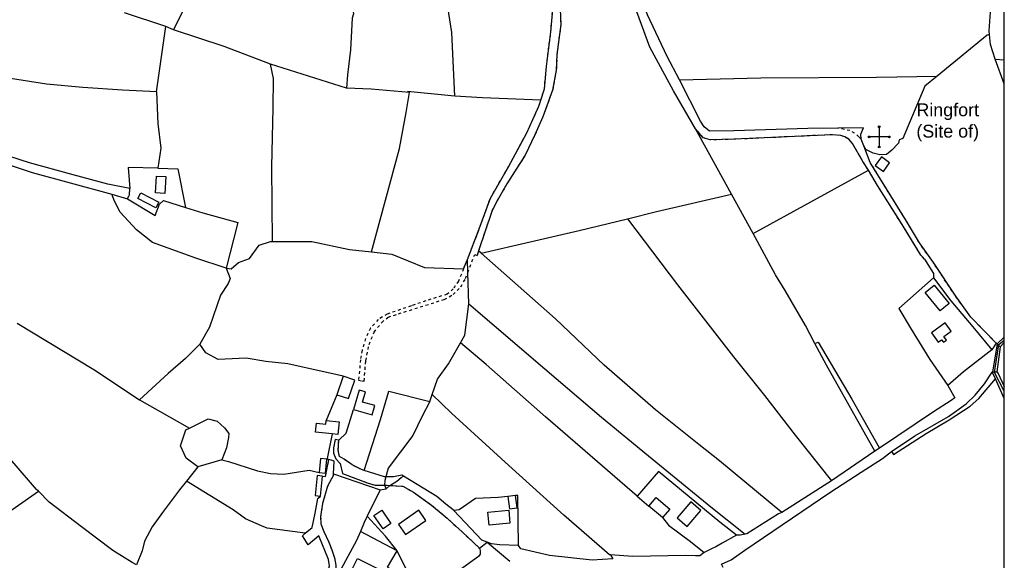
# Model space of a CAD drawing. Extents: x 119999 to 6050531, y -19778 to 3735158.
# Tile 65 of 66: x 3428548 to 4120000, y 2195552 to 2575300. Entities that reach past the tile are written whole.
import ezdxf

# ---------------------------------------------------------------- set-up
doc = ezdxf.new("R2010")
doc.units = 0
doc.header["$LTSCALE"] = 20
doc.linetypes.add('PECK', pattern=[0.2, 0.1, -0.1])
for name, color, linetype in [('90 - SITE GENERALLY', 2, 'Continuous'), ('BLD_OTL_S', 1, 'Continuous'), ('GEN_LIN_D', 3, 'Continuous'), ('GEN_PCK_D', 3, 'PECK'), ('LEGEND', 7, 'Continuous'), ('MNR_LN_DT', 3, 'Continuous'), ('OTHER_SYM', 6, 'Continuous'), ('ROADS', 7, 'Continuous'), ('ROADS_PCK', 7, 'PECK'), ('TOWNLAND', 7, 'Continuous'), ('WATER_FTR', 4, 'Continuous')]:
    doc.layers.add(name, color=color, linetype=linetype)
doc.styles.get("Standard").update_dxf_attribs({"font": 'arial.ttf', "height": 2})

# ---------------------------------------------------------------- blocks, each defined once
blk = doc.blocks.new('42', base_point=(146.676798, 309.253658))
for p, q in [((146.691962, 312.523596), (146.691962, 305.983721)), ((149.961902, 309.253658), (143.422025, 309.253658))]:
    blk.add_line(p, q)
for centre in [(146.686412, 312.818336), (143.127287, 309.248108), (150.25664, 309.259208), (146.697512, 305.688981)]:
    blk.add_circle(centre, 0.29479)
blk = doc.blocks.new('1586')
at = {"layer": 'BLD_OTL_S'}
for p, q in [((123535.62, 309017.95), (123531.25, 309004.87)), ((123519.7, 308933.56), (123521.28, 308947.76)), ((123656.81, 308934.12), (123651.37, 308933.47)), ((123759.93, 308918.55), (123750.38, 308926.67))]:
    blk.add_line(p, q, dxfattribs=at)
for points in [[(123909.3, 309165.85), (123915.07, 309161.64), (123919.48, 309167.7), (123913.71, 309171.9), (123909.3, 309165.85)], [(123404.52, 309158.44), (123411.08, 309158.17), (123410.59, 309146.3), (123404.03, 309146.58), (123404.52, 309158.44)], [(123393.67, 309146.76), (123406.19, 309140.21), (123404.1, 309136.21), (123391.58, 309142.76), (123393.67, 309146.76)], [(123955.06, 309063.82), (123944.48, 309076.65), (123950.72, 309081.8), (123961.3, 309068.97), (123955.06, 309063.82)], [(123958.5, 309055.33), (123948.85, 309048.41), (123953.62, 309041.77), (123956, 309043.48), (123957.27, 309041.71), (123959.39, 309043.23), (123957.51, 309045.86), (123962.65, 309049.56), (123958.5, 309055.33)], [(123531.25, 309004.87), (123539.5, 309002.11), (123543.88, 309015.19), (123535.62, 309017.95)], [(123542.97, 308994.38), (123556.01, 308990.72), (123557.88, 308997.34), (123549.35, 308999.74), (123551.35, 309006.86), (123546.83, 309008.13), (123542.97, 308994.38)], [(123528, 308977.31), (123516.28, 308978.57), (123516.96, 308984.99), (123523.61, 308984.28), (123523.88, 308986.85)], [(123523.88, 308986.85), (123532.84, 308985.89), (123531.88, 308976.9), (123528, 308977.31)], [(123518.85, 308950.31), (123523.29, 308949.88), (123524.23, 308959.53), (123519.79, 308959.96), (123518.85, 308950.31)], [(123521.28, 308947.76), (123517.53, 308948.18), (123515.95, 308933.98), (123519.7, 308933.56)], [(123651.37, 308933.47), (123652.41, 308924.71), (123657.85, 308925.36), (123656.81, 308934.12)], [(123750.38, 308926.67), (123755.46, 308932.64), (123765.01, 308924.52), (123759.93, 308918.55)], [(123779.85, 308929.6), (123770.21, 308918.41), (123777.35, 308912.26), (123786.99, 308923.44), (123779.85, 308929.6)], [(123562.76, 308923.78), (123569.24, 308914.42), (123563.72, 308910.59), (123557.24, 308919.96), (123562.76, 308923.78)], [(123588.79, 308923.7), (123574.52, 308913.79), (123579.48, 308906.65), (123593.75, 308916.56), (123588.79, 308923.7)], [(123637.26, 308922.43), (123651.98, 308923.83), (123652.86, 308914.7), (123638.13, 308913.29), (123637.26, 308922.43)], [(123545.67, 308889.86), (123561.25, 308882.11), (123556.57, 308872.72), (123541, 308880.47), (123545.67, 308889.86)]]:
    blk.add_lwpolyline(points, dxfattribs=at)
at = {"layer": 'GEN_LIN_D'}
for p, q in [((123416.56, 309261.2), (123431.84, 309291.53)), ((123411.21, 309263.58), (123382.21, 309273.02)), ((123404.73, 309217.59), (123411.21, 309263.58)), ((123416.56, 309261.2), (123411.21, 309263.58)), ((124000, 309223.18), (123993.48, 309240.49)), ((123993.48, 309240.49), (124000, 309240.12)), ((123538.03, 309220.09), (123484.77, 309236.95)), ((123808.35, 309145.84), (123783.25, 309191.61)), ((123901.25, 309179.78), (123899.51, 309184.4)), ((123823.54, 309118.19), (123904.53, 309162.51)), ((123373.16, 309145.85), (123384.14, 309142.36)), ((123823.54, 309118.19), (123808.35, 309145.84)), ((123620.27, 309093.26), (123622.97, 309099.92)), ((123630.79, 309105.9), (123629.86, 309102.58)), ((123632.66, 309104.26), (123630.79, 309105.9)), ((123624.03, 309068.75), (123623.29, 309090.69)), ((123997.15, 309038.56), (124000, 309041.64)), ((123991.99, 309020.86), (123994.69, 309020.86)), ((123960.28, 309011.32), (123965.36, 309002.65)), ((124000, 309002.31), (123993.7, 309015.95)), ((123531.25, 309004.87), (123523.88, 308986.85)), ((123596.46, 309000.21), (123598.18, 309005.01)), ((123392.69, 309001.21), (123427.73, 308981.49)), ((123908.97, 308965.14), (123878.7, 308944.43)), ((123912.3, 308967.36), (123908.97, 308965.14)), ((123450.56, 308959.12), (123433.56, 308954.1)), ((123527.17, 308958.94), (123525.76, 308959.35)), ((123433.56, 308954.1), (123425.64, 308944.08)), ((123528.99, 308948.36), (123529.03, 308949.39)), ((123529.03, 308949.39), (123561.71, 308938.02)), ((123878.7, 308944.43), (123843.73, 308922.12)), ((123561.71, 308938.02), (123552.65, 308919.48)), ((123742.11, 308933.71), (123750.38, 308926.67)), ((123573.69, 308895.26), (123547.83, 308908.8)), ((123583.48, 308875.39), (123573.69, 308895.26))]:
    blk.add_line(p, q, dxfattribs=at)
for points in [[(123715.85, 309350.41), (123695.15, 309340.84), (123694.56, 309320.48), (123692.88, 309313.11), (123690.37, 309301.47), (123688.71, 309291.7), (123688.1, 309275.62), (123688.51, 309264.85), (123685.85, 309243.78), (123685.4, 309232.87), (123682.79, 309218.82), (123675.94, 309200.15), (123670.37, 309187.41), (123663.44, 309173.12), (123650.71, 309152.92), (123642.81, 309139.35), (123640.05, 309133.65), (123630.79, 309105.9)], [(123783.25, 309191.61), (123767.69, 309218.22), (123751.12, 309249.07), (123737.65, 309285.54), (123729.83, 309309.88), (123715.85, 309350.41)], [(123614.12, 309214.67), (123611.95, 309259.21), (123609.16, 309277.02), (123603.67, 309321.12)], [(123520.48, 309314.11), (123536.43, 309288.6), (123539.41, 309283.23), (123542.16, 309276.54), (123543, 309272.46), (123542.12, 309269.47), (123540.92, 309247.02), (123538.68, 309229.67), (123538.03, 309220.09)], [(123674.58, 309211.87), (123677.06, 309219.78), (123678.53, 309235.53), (123681.5, 309259.67), (123683.61, 309282.95), (123684.41, 309293.62)], [(123989.69, 309257.88), (123989.45, 309260.5), (123990.24, 309273.68), (123990.86, 309281.97)], [(123771.89, 309226.15), (123763.32, 309242.52), (123749.45, 309271.65), (123746.93, 309278.8)], [(123484.77, 309236.95), (123452.06, 309249.48), (123416.56, 309261.2)], [(123989.69, 309257.88), (123987.98, 309257.36), (123952.93, 309228.63)], [(123993.48, 309240.49), (123990.35, 309250.92), (123989.69, 309257.88)], [(123486.02, 309112.48), (123485.67, 309164.9), (123486.65, 309206.32), (123486.76, 309227.04), (123484.77, 309236.95)], [(123404.73, 309217.59), (123380.85, 309218.89), (123352.8, 309220.78), (123327.45, 309222.92), (123294.48, 309228.2)], [(123771.89, 309226.15), (123828.98, 309227.36), (123910.13, 309228), (123952.93, 309228.63)], [(123882.98, 309192.11), (123862, 309191.92), (123810.15, 309190.3), (123793.01, 309190.01), (123789.33, 309192.95), (123786.55, 309197.05), (123771.89, 309226.15)], [(123952.93, 309228.63), (123944.23, 309221.52), (123928.77, 309184.87), (123926.21, 309183.84), (123925.71, 309181.61), (123920.94, 309176.62), (123917.36, 309173.7), (123912.57, 309173.33), (123907.94, 309174.51), (123902.8, 309177.22), (123901.25, 309179.78)], [(123404.73, 309217.59), (123405.56, 309195.31), (123407.62, 309178.03), (123405.63, 309164.09)], [(123582.39, 309217.22), (123555.27, 309219.53), (123538.03, 309220.09)], [(123555.71, 309105.2), (123575.18, 309177.83), (123580.03, 309203.16), (123582.39, 309217.22)], [(123614.12, 309214.67), (123611.59, 309214.83), (123580.95, 309217.77), (123582.39, 309217.22)], [(123674.58, 309211.87), (123633.5, 309213.39), (123614.12, 309214.67)], [(123622.97, 309099.92), (123631.32, 309121.35), (123639.09, 309142.94), (123651.72, 309165.02), (123664.6, 309188.74), (123673.18, 309207.44), (123674.58, 309211.87)], [(123899.51, 309184.4), (123899.33, 309187.82), (123901.02, 309192.27), (123882.98, 309192.11)], [(123385.96, 309149.61), (123370.42, 309152.79), (123346.18, 309159.23), (123315.51, 309167.82), (123279.63, 309179.26)], [(123277.64, 309173.99), (123317.42, 309160.98), (123343.92, 309153.65), (123373.16, 309145.85)], [(123405.63, 309164.09), (123384.72, 309164.39), (123385.96, 309149.61)], [(123405.63, 309164.09), (123419.51, 309163.59), (123425.01, 309136.41)], [(123453.6, 309093.68), (123432.35, 309100.77), (123401.84, 309111.75), (123390.5, 309120.6), (123379.15, 309133.21), (123375.18, 309140.89), (123373.16, 309145.85)], [(123384.14, 309142.36), (123403.8, 309130.75), (123406.68, 309138.64), (123409.57, 309141.22), (123425.01, 309136.41)], [(123735.42, 309128.53), (123755.75, 309133.46), (123808.35, 309145.84)], [(123425.01, 309136.41), (123437.16, 309132.62), (123461.83, 309125.89), (123453.6, 309093.68)], [(123632.66, 309104.26), (123701.51, 309120.31), (123735.42, 309128.53)], [(123735.42, 309128.53), (123770.45, 309082.06), (123809.72, 309031.38), (123831.67, 309004.43), (123853.12, 308976.42), (123878.7, 308944.43)], [(123866.99, 309040.95), (123860.35, 309053.38), (123846.22, 309077.99), (123839.36, 309089.15), (123823.54, 309118.19)], [(123453.6, 309093.68), (123457.02, 309093.18), (123462.31, 309097.66), (123469.99, 309100.6), (123476.8, 309109.87), (123484.65, 309112.48), (123486.02, 309112.48)], [(123486.02, 309112.48), (123513.74, 309112.44), (123540.12, 309106.92), (123555.71, 309105.2)], [(123555.71, 309105.2), (123569.91, 309103.63), (123592.88, 309094.33), (123620.27, 309093.26)], [(123843.73, 308922.12), (123800.01, 308958.33), (123785.58, 308969.8), (123755.01, 308994.34), (123718.92, 309025.69), (123684.9, 309058.21), (123648.59, 309090.32), (123632.66, 309104.26)], [(123943.95, 309100.18), (123950.35, 309090.06), (123950.17, 309086.94)], [(123453.6, 309093.68), (123456.35, 309086.49), (123454.94, 309083.02), (123449.55, 309074.9), (123441.77, 309052.22), (123434.96, 309040.37)], [(123950.17, 309086.94), (123925.86, 309065.48), (123934.61, 309050.93), (123947.81, 309029.49), (123960.28, 309011.32)], [(123950.17, 309086.94), (123962.4, 309070.76), (123977.84, 309052.5), (123991.22, 309036.39)], [(123618.21, 309041.41), (123621.24, 309046.72), (123624.03, 309068.75)], [(123624.03, 309068.75), (123677.35, 309022.97), (123717.22, 308989.08), (123750.06, 308961.84), (123793.8, 308926.07), (123817.95, 308906.87)], [(123306.85, 309055.11), (123360.66, 309022.5), (123392.69, 309001.21)], [(123995.18, 309040.47), (123995.18, 309040.96), (124000, 309045.2)], [(123434.96, 309040.37), (123425.01, 309030.26), (123412.87, 309019.81), (123392.69, 309001.21)], [(123535.62, 309017.95), (123496.9, 309026.49), (123481.49, 309028.3), (123467.62, 309030.63), (123447.95, 309029.69), (123439.37, 309034.27), (123434.96, 309040.37)], [(123598.18, 309005.01), (123602.04, 309015.8), (123609.69, 309026.45), (123618.21, 309041.41)], [(123742.11, 308933.71), (123677.76, 308989.29), (123636.2, 309026.05), (123618.21, 309041.41)], [(123866.99, 309040.95), (123869.22, 309041.89), (123892.81, 309001.71), (123912.3, 308967.36)], [(123908.97, 308965.14), (123875.12, 309025.71), (123866.99, 309040.95)], [(124000, 309007.34), (123993.16, 309020.4), (123996.14, 309040.11), (124000, 309043.12)], [(123991.22, 309036.39), (123971.37, 309020.96), (123960.28, 309011.32)], [(123920.69, 308964.87), (123937.07, 308976.02), (123960.73, 308989.68), (123973.23, 308998.37), (123979.63, 309004.66), (123986.01, 309012.57), (123991.42, 309020.71), (123991.99, 309020.86)], [(123994.69, 309020.86), (123995.7, 309019.7), (124000, 309010.7)], [(123550.49, 308951.57), (123561.96, 308987.38), (123567.85, 309007.43), (123596.46, 309000.21)], [(123723.42, 308892.48), (123722.65, 308892.44), (123690.71, 308920.2), (123652.01, 308955.07), (123611.87, 308991.98), (123598.18, 309005.01)], [(123965.36, 309002.65), (123962.78, 309000.8), (123950.31, 308992.73), (123912.3, 308967.36)], [(123532.58, 308972.96), (123537.73, 308977.92), (123542.97, 308994.38)], [(123321.71, 308937.04), (123320.44, 308938.32), (123304.61, 308956.56), (123276.17, 308988.76)], [(123427.73, 308981.49), (123441.02, 308987.99), (123447.19, 308986.31), (123452.34, 308981.72), (123455.44, 308977.62), (123455.28, 308974.88), (123453.78, 308967.52), (123450.56, 308959.12)], [(123433.56, 308954.1), (123425.49, 308960.22), (123421.51, 308968.93), (123425.14, 308980.22), (123427.73, 308981.49)], [(123528, 308977.31), (123524.47, 308960.13), (123525.18, 308959.48), (123525.76, 308959.35)], [(123802.68, 308883.39), (123801.3, 308885.83), (123808.11, 308888.9), (123817.74, 308895.64), (123877.43, 308936.12), (123899.43, 308950.42), (123914.57, 308960.1), (123920.69, 308964.87)], [(123450.56, 308959.12), (123455.13, 308958.05), (123475.52, 308951.48), (123484.77, 308949.64), (123494.01, 308949.17), (123511.95, 308951.81), (123518.85, 308950.31)], [(123529.03, 308949.39), (123529.45, 308958.29), (123527.17, 308958.94)], [(123578.16, 308947.75), (123577.02, 308948.44), (123571.12, 308947.24), (123564.77, 308947.22), (123550.49, 308951.57)], [(123613.36, 308923.49), (123612.9, 308923.96), (123607.75, 308928.05), (123601.56, 308933.49), (123578.16, 308947.75)], [(123811.98, 308906.26), (123800.23, 308915.34), (123757.08, 308950.94), (123742.11, 308933.71)], [(123425.64, 308944.08), (123420.8, 308937.96), (123408.77, 308922.15), (123401.53, 308912.08), (123396.3, 308901.94), (123394.5, 308895.19), (123390.56, 308885.4)], [(123509.12, 308907.55), (123482.41, 308911.19), (123478.38, 308912.66), (123467.15, 308917.62), (123458.57, 308924.09), (123425.64, 308944.08)], [(123296.98, 308883.21), (123300.14, 308903.93), (123300.94, 308916.25), (123300.74, 308922.41), (123321.71, 308937.04)], [(123390.56, 308885.4), (123387.59, 308886.96), (123374.03, 308895.45), (123351.88, 308912.12), (123329.21, 308929.47), (123321.71, 308937.04)], [(123658.77, 308899.03), (123658.48, 308934.18), (123656.81, 308934.12)], [(123509.12, 308907.55), (123513.93, 308911.67), (123515.93, 308921.61), (123517.85, 308932.07)], [(123651.37, 308933.47), (123644.52, 308932.74), (123628.56, 308931.89), (123617.11, 308924.03), (123613.36, 308923.49)], [(123636.78, 308901.35), (123633.18, 308902.72), (123613.36, 308923.49)], [(123843.73, 308922.12), (123841.35, 308921.09), (123819.1, 308907.22), (123817.95, 308906.87)], [(123552.65, 308919.48), (123550.52, 308915.19), (123547.83, 308908.8)], [(123573.69, 308895.26), (123565.53, 308905.46), (123552.65, 308919.48)], [(123759.93, 308918.55), (123764.1, 308913.32), (123779.55, 308901.84), (123789.19, 308893.93)], [(123525.98, 308835.14), (123522.62, 308840.52), (123518.8, 308851.81), (123518.87, 308856.07), (123519.45, 308860.84), (123522.65, 308871.46), (123526.19, 308884.65), (123525.31, 308889.1), (123518.57, 308905.71), (123511.07, 308899.51), (123507.11, 308905.82), (123509.12, 308907.55)], [(123547.83, 308908.8), (123545.19, 308902.52), (123537.26, 308888.19), (123530.67, 308875.58)], [(123811.98, 308906.26), (123801.92, 308900.55), (123797.48, 308898.13), (123794.39, 308896.63), (123789.19, 308893.93)], [(123817.95, 308906.87), (123814.53, 308906.33), (123811.98, 308906.26)], [(123658.77, 308899.03), (123645.51, 308899.52), (123639.86, 308900.18), (123636.78, 308901.35)], [(123582.87, 308870.09), (123566.89, 308883.66), (123573.69, 308895.26)], [(123723.42, 308892.48), (123725.12, 308889.54), (123710.65, 308888.56), (123680.63, 308891.87), (123660.42, 308896.54), (123658.77, 308899.03)], [(123789.19, 308893.93), (123786.09, 308891.67), (123783.07, 308891.79), (123776.24, 308891.83), (123739.06, 308891.15), (123723.42, 308892.48)], [(123630.72, 308891.34), (123615.55, 308880.15), (123607.01, 308874.63), (123603.26, 308872.56), (123596.08, 308870.64), (123590.09, 308870.28), (123582.87, 308870.09)]]:
    blk.add_lwpolyline(points, dxfattribs=at)
at = {"layer": 'GEN_PCK_D'}
for p, q in [((123385.59, 309145.26), (123385.96, 309149.61)), ((123384.14, 309142.36), (123385.59, 309145.26)), ((123995.18, 309040.47), (123994.39, 309040.99)), ((123997.15, 309038.56), (123995.18, 309040.47)), ((123532.58, 308972.96), (123531.24, 308973.22)), ((123517.85, 308932.07), (123519.7, 308933.56))]:
    blk.add_line(p, q, dxfattribs=at)
for points in [[(123904.53, 309162.51), (123900.75, 309168.79), (123893.33, 309181.42), (123890.75, 309184.31), (123888.01, 309186.01), (123885.27, 309186.85), (123879.45, 309187.51), (123809.99, 309184.28), (123793.54, 309183.85), (123788.59, 309185.38), (123783.25, 309191.61)], [(123899.51, 309184.4), (123897.84, 309186.04), (123894.84, 309188.7), (123891.62, 309190.35), (123882.98, 309192.11)], [(123994.39, 309040.99), (123976.51, 309059.34), (123965.85, 309073.99), (123950.16, 309097.65), (123940.38, 309111.46), (123931.41, 309126.75), (123919.1, 309146.48), (123905.85, 309168.01), (123901.25, 309179.78)], [(123943.95, 309100.18), (123941.47, 309102.94), (123928.28, 309124.35), (123910.92, 309151.89), (123904.53, 309162.51)], [(123531.24, 308973.22), (123529.99, 308973.46), (123529.02, 308967.55), (123528.87, 308963.79), (123530.6, 308959.86), (123533.52, 308956.45), (123535.17, 308949.61), (123552.53, 308943.01), (123558.1, 308941.23), (123564.69, 308941.43), (123577.56, 308940.55), (123585.09, 308936.38), (123597.8, 308927.32), (123607.35, 308919.41), (123619.17, 308908.55), (123631.46, 308897.07)], [(123550.49, 308951.57), (123548.7, 308952.25), (123542.06, 308955.52), (123536.4, 308959.56), (123533.16, 308961.41), (123532.28, 308965.86), (123532.58, 308972.96)], [(123521.28, 308947.76), (123523.31, 308947.5), (123525.76, 308959.35)], [(123528.99, 308948.36), (123524.74, 308940.64), (123521.21, 308928.48), (123519.88, 308919.4), (123520.07, 308914.27), (123522.15, 308908.8), (123525.61, 308901.29), (123527.69, 308895.99), (123529.6, 308890.36), (123530.48, 308885.23), (123530.67, 308875.58)], [(123631.46, 308897.07), (123631.86, 308895.13), (123631.87, 308892.91), (123630.72, 308891.34)]]:
    blk.add_lwpolyline(points, dxfattribs=at)
at = {"layer": 'LEGEND'}
for p, q in [((124000, 309240.12), (124000, 309303.32)), ((124000, 309223.18), (124000, 309240.12)), ((124000, 309045.2), (124000, 309223.18)), ((124000, 309043.12), (124000, 309045.2)), ((124000, 309041.64), (124000, 309043.12)), ((124000, 309037.91), (124000, 309041.64)), ((124000, 309018.91), (124000, 309037.91)), ((124000, 309010.7), (124000, 309018.91)), ((124000, 309007.34), (124000, 309010.7)), ((124000, 309002.31), (124000, 309007.34)), ((124000, 308856.05), (124000, 309002.31))]:
    blk.add_line(p, q, dxfattribs=at)
at = {"layer": 'ROADS'}
for p, q in [((123901.25, 309179.78), (123899.51, 309184.4)), ((123385.59, 309145.26), (123385.96, 309149.61)), ((123373.16, 309145.85), (123384.14, 309142.36)), ((123384.14, 309142.36), (123385.59, 309145.26)), ((123994.39, 309040.99), (123991.22, 309036.39)), ((123994.39, 309040.99), (123991.22, 309036.39)), ((123995.18, 309040.47), (123994.39, 309040.99)), ((123997.15, 309038.56), (123995.18, 309040.47)), ((123997.15, 309038.56), (124000, 309041.64)), ((123991.99, 309020.86), (123994.69, 309020.86)), ((123960.28, 309011.32), (123965.36, 309002.65)), ((123532.58, 308972.96), (123531.24, 308973.22)), ((123908.97, 308965.14), (123878.7, 308944.43)), ((123912.3, 308967.36), (123908.97, 308965.14)), ((123527.17, 308958.94), (123525.76, 308959.35)), ((123519.7, 308933.56), (123521.28, 308947.76)), ((123528.99, 308948.36), (123529.03, 308949.39)), ((123878.7, 308944.43), (123843.73, 308922.12)), ((123517.85, 308932.07), (123519.7, 308933.56)), ((123631.46, 308897.07), (123636.78, 308901.35)), ((123631.46, 308897.07), (123636.78, 308901.35))]:
    blk.add_line(p, q, dxfattribs=at)
for points in [[(123783.25, 309191.61), (123767.69, 309218.22), (123751.12, 309249.07), (123737.65, 309285.54), (123729.83, 309309.88), (123715.85, 309350.41)], [(123771.89, 309226.15), (123763.32, 309242.52), (123749.45, 309271.65), (123746.93, 309278.8)], [(123882.98, 309192.11), (123862, 309191.92), (123810.15, 309190.3), (123793.01, 309190.01), (123789.33, 309192.95), (123786.55, 309197.05), (123771.89, 309226.15)], [(123904.53, 309162.51), (123900.75, 309168.79), (123893.33, 309181.42), (123890.75, 309184.31), (123888.01, 309186.01), (123885.27, 309186.85), (123879.45, 309187.51), (123809.99, 309184.28), (123793.54, 309183.85), (123788.59, 309185.38), (123783.25, 309191.61)], [(123899.51, 309184.4), (123899.33, 309187.82), (123901.02, 309192.27), (123882.98, 309192.11)], [(123385.96, 309149.61), (123370.42, 309152.79), (123346.18, 309159.23), (123315.51, 309167.82), (123279.63, 309179.26)], [(123994.39, 309040.99), (123976.51, 309059.34), (123965.85, 309073.99), (123950.16, 309097.65), (123940.38, 309111.46), (123931.41, 309126.75), (123919.1, 309146.48), (123905.85, 309168.01), (123901.25, 309179.78)], [(123277.64, 309173.99), (123317.42, 309160.98), (123343.92, 309153.65), (123373.16, 309145.85)], [(123943.95, 309100.18), (123941.47, 309102.94), (123928.28, 309124.35), (123910.92, 309151.89), (123904.53, 309162.51)], [(123943.95, 309100.18), (123950.35, 309090.06), (123950.17, 309086.94)], [(123950.17, 309086.94), (123962.4, 309070.76), (123977.84, 309052.5), (123991.22, 309036.39)], [(123991.22, 309036.39), (123971.37, 309020.96), (123960.28, 309011.32)], [(123920.69, 308964.87), (123937.07, 308976.02), (123960.73, 308989.68), (123973.23, 308998.37), (123979.63, 309004.66), (123986.01, 309012.57), (123991.42, 309020.71), (123991.99, 309020.86)], [(123994.69, 309020.86), (123995.7, 309019.7), (124000, 309010.7)], [(123965.36, 309002.65), (123962.78, 309000.8), (123950.31, 308992.73), (123912.3, 308967.36)], [(123531.24, 308973.22), (123529.99, 308973.46), (123529.02, 308967.55), (123528.87, 308963.79), (123530.6, 308959.86), (123533.52, 308956.45), (123535.17, 308949.61), (123552.53, 308943.01), (123558.1, 308941.23), (123564.69, 308941.43), (123577.56, 308940.55), (123585.09, 308936.38), (123597.8, 308927.32), (123607.35, 308919.41), (123619.17, 308908.55), (123631.46, 308897.07)], [(123550.49, 308951.57), (123548.7, 308952.25), (123542.06, 308955.52), (123536.4, 308959.56), (123533.16, 308961.41), (123532.28, 308965.86), (123532.58, 308972.96)], [(123802.68, 308883.39), (123801.3, 308885.83), (123808.11, 308888.9), (123817.74, 308895.64), (123877.43, 308936.12), (123899.43, 308950.42), (123914.57, 308960.1), (123920.69, 308964.87)], [(123521.28, 308947.76), (123523.31, 308947.5), (123525.76, 308959.35)], [(123529.03, 308949.39), (123529.45, 308958.29), (123527.17, 308958.94)], [(123528.99, 308948.36), (123524.74, 308940.64), (123521.21, 308928.48), (123519.88, 308919.4), (123520.07, 308914.27), (123522.15, 308908.8), (123525.61, 308901.29), (123527.69, 308895.99), (123529.6, 308890.36), (123530.48, 308885.23), (123530.67, 308875.58)], [(123578.16, 308947.75), (123577.02, 308948.44), (123571.12, 308947.24), (123564.77, 308947.22), (123550.49, 308951.57)], [(123613.36, 308923.49), (123612.9, 308923.96), (123607.75, 308928.05), (123601.56, 308933.49), (123578.16, 308947.75)], [(123509.12, 308907.55), (123513.93, 308911.67), (123515.93, 308921.61), (123517.85, 308932.07)], [(123636.78, 308901.35), (123633.18, 308902.72), (123613.36, 308923.49)], [(123843.73, 308922.12), (123841.35, 308921.09), (123819.1, 308907.22), (123817.95, 308906.87)], [(123525.98, 308835.14), (123522.62, 308840.52), (123518.8, 308851.81), (123518.87, 308856.07), (123519.45, 308860.84), (123522.65, 308871.46), (123526.19, 308884.65), (123525.31, 308889.1), (123518.57, 308905.71), (123511.07, 308899.51), (123507.11, 308905.82), (123509.12, 308907.55)], [(123811.98, 308906.26), (123801.92, 308900.55), (123797.48, 308898.13), (123794.39, 308896.63), (123789.19, 308893.93)], [(123817.95, 308906.87), (123814.53, 308906.33), (123811.98, 308906.26)], [(123658.77, 308899.03), (123645.51, 308899.52), (123639.86, 308900.18), (123636.78, 308901.35)], [(123631.46, 308897.07), (123631.86, 308895.13), (123631.87, 308892.91), (123630.72, 308891.34)], [(123723.42, 308892.48), (123725.12, 308889.54), (123710.65, 308888.56), (123680.63, 308891.87), (123660.42, 308896.54), (123658.77, 308899.03)], [(123789.19, 308893.93), (123786.09, 308891.67), (123783.07, 308891.79), (123776.24, 308891.83), (123739.06, 308891.15), (123723.42, 308892.48)], [(123630.72, 308891.34), (123615.55, 308880.15), (123607.01, 308874.63), (123603.26, 308872.56), (123596.08, 308870.64), (123590.09, 308870.28), (123582.87, 308870.09)]]:
    blk.add_lwpolyline(points, dxfattribs=at)
at = {"layer": 'ROADS_PCK'}
for p, q in [((123620.27, 309093.26), (123622.97, 309099.92)), ((123630.79, 309105.9), (123629.86, 309102.58))]:
    blk.add_line(p, q, dxfattribs=at)
for points in [[(123715.85, 309350.41), (123695.15, 309340.84), (123694.56, 309320.48), (123692.88, 309313.11), (123690.37, 309301.47), (123688.71, 309291.7), (123688.1, 309275.62), (123688.51, 309264.85), (123685.85, 309243.78), (123685.4, 309232.87), (123682.79, 309218.82), (123675.94, 309200.15), (123670.37, 309187.41), (123663.44, 309173.12), (123650.71, 309152.92), (123642.81, 309139.35), (123640.05, 309133.65), (123630.79, 309105.9)], [(123674.58, 309211.87), (123677.06, 309219.78), (123678.53, 309235.53), (123681.5, 309259.67), (123683.61, 309282.95), (123684.41, 309293.62)], [(123622.97, 309099.92), (123631.32, 309121.35), (123639.09, 309142.94), (123651.72, 309165.02), (123664.6, 309188.74), (123673.18, 309207.44), (123674.58, 309211.87)], [(123623.29, 309090.69), (123628.09, 309103.39), (123629.86, 309102.58)], [(123620.27, 309093.26), (123616.71, 309084.69), (123612.98, 309079.19), (123608.71, 309075.41), (123593.69, 309070.88), (123583.6, 309067.25), (123566.68, 309061.52), (123560.37, 309057.73), (123554.92, 309051.54), (123551.36, 309044.34), (123549.01, 309036.12), (123547.84, 309029.44), (123546.54, 309015.06), (123548.96, 309014.65)], [(123548.96, 309014.65), (123550.48, 309014.39), (123551.61, 309028.77), (123553.95, 309040.25), (123557.5, 309048.82), (123562.78, 309055.69), (123567.38, 309059.3), (123574.56, 309061.73), (123606.68, 309071.81), (123612.99, 309075.26), (123618.27, 309080.59), (123621.67, 309086.42), (123623.29, 309090.69)]]:
    blk.add_lwpolyline(points, dxfattribs=at)
at = {"layer": 'TOWNLAND'}
for p, q in [((123623.29, 309090.69), (123622.97, 309099.92)), ((123624.03, 309068.75), (123623.29, 309090.69)), ((123596.46, 309000.21), (123598.18, 309005.01)), ((123561.71, 308938.02), (123552.65, 308919.48)), ((123561.71, 308938.02), (123565.94, 308938.72)), ((123636.78, 308901.35), (123652.7, 308887.92))]:
    blk.add_line(p, q, dxfattribs=at)
for points in [[(123674.58, 309211.87), (123677.06, 309219.78), (123678.53, 309235.53), (123681.5, 309259.67), (123683.61, 309282.95), (123684.41, 309293.62)], [(123622.97, 309099.92), (123631.32, 309121.35), (123639.09, 309142.94), (123651.72, 309165.02), (123664.6, 309188.74), (123673.18, 309207.44), (123674.58, 309211.87)], [(123618.21, 309041.41), (123621.24, 309046.72), (123624.03, 309068.75)], [(123598.18, 309005.01), (123602.04, 309015.8), (123609.69, 309026.45), (123618.21, 309041.41)], [(123596.46, 309000.21), (123591.2, 308989.91), (123584.6, 308976.19), (123567.42, 308953.36), (123564.88, 308944.71), (123564.69, 308941.43), (123565.94, 308938.72)], [(123565.94, 308938.72), (123568.58, 308941.16), (123573.31, 308944.25), (123576.51, 308946.64), (123578.16, 308947.75)], [(123613.36, 308923.49), (123612.9, 308923.96), (123607.75, 308928.05), (123601.56, 308933.49), (123578.16, 308947.75)], [(123636.78, 308901.35), (123633.18, 308902.72), (123613.36, 308923.49)], [(123552.65, 308919.48), (123550.52, 308915.19), (123547.83, 308908.8)], [(123547.83, 308908.8), (123545.19, 308902.52), (123537.26, 308888.19), (123530.67, 308875.58)]]:
    blk.add_lwpolyline(points, dxfattribs=at)
at = {"layer": 'WATER_FTR'}
for p, q in [((123991.99, 309020.86), (123995.18, 309040.47)), ((123997.15, 309038.56), (123994.69, 309020.86)), ((123997.15, 309038.56), (124000, 309041.64)), ((123991.99, 309020.86), (123994.69, 309020.86)), ((124000, 309002.31), (123993.7, 309015.95)), ((123912.3, 308967.36), (123908.97, 308965.14))]:
    blk.add_line(p, q, dxfattribs=at)
for points in [[(123995.18, 309040.47), (123995.18, 309040.96), (124000, 309045.2)], [(123866.99, 309040.95), (123869.22, 309041.89), (123892.81, 309001.71), (123912.3, 308967.36)], [(123908.97, 308965.14), (123875.12, 309025.71), (123866.99, 309040.95)], [(123920.69, 308964.87), (123937.07, 308976.02), (123960.73, 308989.68), (123973.23, 308998.37), (123979.63, 309004.66), (123986.01, 309012.57), (123991.42, 309020.71), (123991.99, 309020.86)], [(123993.7, 309015.95), (123991.85, 309019.96), (123991.99, 309020.86)], [(123993.7, 309015.95), (123991.85, 309019.96), (123991.99, 309020.86)], [(123994.69, 309020.86), (123995.7, 309019.7), (124000, 309010.7)], [(123920.69, 308964.87), (123922.27, 308962.81), (123945.13, 308977.53), (123961.2, 308987.22), (123976, 308996.71), (123982.05, 309002.27), (123993.7, 309015.95)]]:
    blk.add_lwpolyline(points, dxfattribs=at)
at = {"layer": 'MNR_LN_DT', "xscale": 2, "yscale": 2, "rotation": 0.0002919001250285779}
blk.add_blockref('42', (123912.14, 309185.97), dxfattribs=at)
at = {"layer": 'OTHER_SYM', "linetype": 'Continuous', "insert": (123938.25, 309182.78), "char_height": 9, "width": 129.6, "attachment_point": 7, "rotation": 0.00029}
blk.add_mtext('{\\fArial|b0|i0|c0|p34;Ringfort\\P(Site of)}', dxfattribs=at)

msp = doc.modelspace()

# ---------------------------------------------------------------- block references
at = {"layer": '90 - SITE GENERALLY', "xscale": 1000, "yscale": 1000, "zscale": 1000}
msp.add_blockref('1586', (-119880000.2, -306692999.7), dxfattribs=at)

doc.saveas('drawing.dxf')
